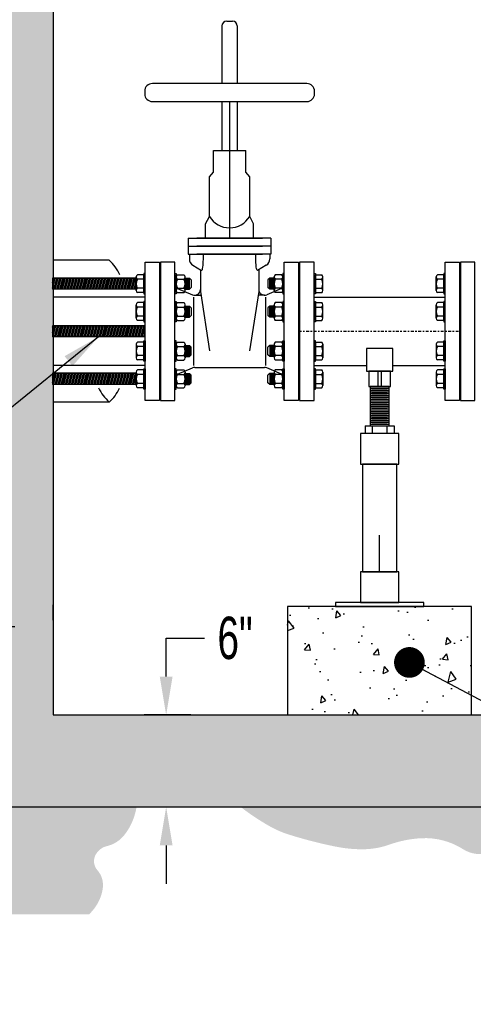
# Model space of a CAD drawing. Header units: inches. Extents: x -119 to 264, y -37 to 191.
# Tile 4 of 21: x -14 to 15, y -32 to 32. Entities that reach past the tile are written whole.
import ezdxf

# ---------------------------------------------------------------- set-up
doc = ezdxf.new("R2010")
doc.units = ezdxf.units.IN
doc.header["$MEASUREMENT"] = 0
doc.linetypes.add('CENTER2', pattern=[1.125, 0.75, -0.125, 0.125, -0.125])
for name, color, linetype in [('ADJUSTABLE SUPPORT', 7, 'Continuous'), ('DIMENSION', 7, 'Continuous'), ('HATCHING', 8, 'Continuous')]:
    doc.layers.add(name, color=color, linetype=linetype)
doc.styles.add('style1', font='techl___.ttf', dxfattribs={"width": 0.8, "height": 2.75})
doc.dimstyles.get("Standard").update_dxf_attribs({"dimscale": 8, "dimtxt": 2.75, "dimasz": 0.25, "dimexe": 0.18, "dimexo": 0.0625, "dimgap": 0.09, "dimtad": 0, "dimtih": 1, "dimtoh": 1, "dimdec": 0, "dimzin": 0, "dimdsep": 46, "dimtxsty": 'style1', "dimcen": 0.09, "dimadec": 0, "dimazin": 0, "dimtfac": 1, "dimtdec": 0, "dimtofl": 0, "dimtmove": 0, "dimatfit": 3, "dimfxl": 1, "dimtolj": 1, "dimtzin": 0, "dimarcsym": 0})

# ---------------------------------------------------------------- blocks, each defined once
blk = doc.blocks.new('*D13')
at = {"layer": 'Defpoints', "color": 0, "transparency": 16777216}
for p in [(-20.27, -7.701), (-20.27, -7.755), (-12.27, -7.755)]:
    blk.add_point(p, dxfattribs=at)
at = {"layer": 'DIMENSION', "color": 0, "lineweight": -2, "transparency": 16777216}
for p, q in [((-20.27, -7.255), (-20.27, -6.261)), ((-12.27, -7.255), (-12.27, -6.261)), ((-20.27, -7.701), (-22.77, -7.701)), ((-14.77, -7.701), (-17.77, -7.701))]:
    blk.add_line(p, q, dxfattribs=at)
at = {"layer": 'DIMENSION', "color": 0, "transparency": 16777216}
for points in [[(-17.77, -7.284), (-17.77, -8.118), (-20.27, -7.701)], [(-14.77, -7.284), (-14.77, -8.118), (-12.27, -7.701)]]:
    blk.add_solid(points, dxfattribs=at)
at = {"layer": 'DIMENSION', "color": 0, "transparency": 16777216, "insert": (-24.659, -7.701), "char_height": 2.75, "attachment_point": 5, "style": 'style1'}
blk.add_mtext('\\A1;8"', dxfattribs=at)
blk = doc.blocks.new('*D39')
at = {"layer": 'Defpoints', "color": 0, "transparency": 16777216}
for p in [(-4.904, -13.434), (-2.799, -13.434), (-2.799, -19.434)]:
    blk.add_point(p, dxfattribs=at)
at = {"layer": 'DIMENSION', "color": 0, "lineweight": -2, "transparency": 16777216}
for p, q in [((-4.904, -10.934), (-4.904, -8.434)), ((-4.904, -8.434), (-2.404, -8.434)), ((-3.299, -13.434), (-6.344, -13.434)), ((-3.299, -19.434), (-6.344, -19.434)), ((-4.904, -21.934), (-4.904, -24.434))]:
    blk.add_line(p, q, dxfattribs=at)
at = {"layer": 'DIMENSION', "color": 0, "transparency": 16777216}
for points in [[(-5.321, -10.934), (-4.487, -10.934), (-4.904, -13.434)], [(-5.321, -21.934), (-4.487, -21.934), (-4.904, -19.434)]]:
    blk.add_solid(points, dxfattribs=at)
at = {"layer": 'DIMENSION', "color": 0, "transparency": 16777216, "insert": (-0.41, -8.434), "char_height": 2.75, "attachment_point": 5, "style": 'style1'}
blk.add_mtext('\\A1;6"', dxfattribs=at)

msp = doc.modelspace()

# ---------------------------------------------------------------- hatches: boundary and pattern name
at = {"layer": 'HATCHING'}
h = msp.add_hatch(dxfattribs=at)
h.set_pattern_fill('AR-CONC', color=256, scale=0.5)
h.paths.add_polyline_path([(62.845, 66.176), (45.213, 66.176), (45.213, 58.176), (54.845, 58.176), (54.845, -13.434), (48.306, -13.434), (47.145, -17.169), (47.145, -19.434), (62.845, -19.434)])
h.paths.add_polyline_path([(42.913, -13.434), (-12.27, -13.434), (-12.27, 58.176), (-2.787, 58.176), (-2.787, 66.176), (-20.27, 66.176), (-20.27, -19.434), (44.073, -19.434), (44.073, -17.169)])
h = msp.add_hatch(dxfattribs=at)
h.set_pattern_fill('ANSI31', color=256, scale=0.75, angle=30)
h.set_pattern_definition([(75, (-11.36118, -101.6299), (-0.090555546, 0.024264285), [])])
h.paths.add_polyline_path([(-6.894, 8.092), (-12.313, 8.092), (-12.313, 8.818), (-6.894, 8.818)])
h.paths.add_polyline_path([(-12.313, 11.91), (-12.313, 11.184), (-6.334, 11.184), (-6.335, 11.91)])
h.paths.add_polyline_path([(-6.894, 14.287), (-12.313, 14.287), (-12.313, 15.014), (-6.894, 15.014)])
h = msp.add_hatch(dxfattribs=at)
h.set_pattern_fill('AR-CONC', color=256, scale=0.625, angle=30)
h.set_pattern_definition([(80, (-11.3186, 0), (4.07839, 1.90178), [0.46875, -5.15625]), (25, (-11.3186, 0), (-3.1016, 3.63776), [0.375, -4.125]), (130.451, (-10.9788, 0.1585), (0.97677, 5.53954), [0.39838, -4.38214]), (76.184, (-11.9436, 1.0825), (6.29386, 2.43923), [0.7031, -7.7344]), (126.636, (-11.419, 1.286), (2.0149, 8.1934), [0.5976, -6.5732]), (21.184, (-11.9436, 1.0825), (2.0149, 8.1934), [0.5625, -6.1875]), (51, (-11.246, 1.1244), (4.48904, -0.3139), [0.46875, -5.15625]), (356, (-11.246, 1.1244), (-0.9491, 4.68535), [0.375, -4.125]), (101.451, (-10.872, 1.0982), (3.53993, 4.37145), [0.39838, -4.38214]), (67.5, (-11.3186, 0), (-0.974476, 1.83984), [0, -4.075, 0, -4.1875, 0, -4.14062]), (37.5, (-11.3186, 0), (0.19137, 2.95691), [0, -2.3875, 0, -3.98125, 0, -1.578125]), (357.5, (-12.5257, -0.6969), (2.959883, 1.546113), [0, -1.5625, 0, -4.875, 0, -6.46875]), (347.5, (-13.067, -1.0094), (2.84376, 2.36429), [0, -2.03125, 0, -3.2375, 0, -4.59375])])
h.paths.add_polyline_path([(39.565, -13.434), (39.565, -6.361), (27.565, -6.361), (27.565, -13.434)])
h.paths.add_polyline_path([(15.01, -13.434), (15.01, -6.361), (3.01, -6.361), (3.01, -13.434)])
h = msp.add_hatch(dxfattribs=at)
h.set_pattern_fill('GRAVEL', color=256, scale=3, angle=30)
h.set_pattern_definition([(258.0128, (1.98, 3.67808), (-7.2846097, -35.3826859), [0.40361, -39.957264]), (214.96974, (1.89617, 3.28327), (29.67691454, 20.59807621), [0.692604, -68.567774]), (162.51045, (1.32861, 2.8863), (42.4807621, -13.57883832), [0.488364, -48.3481]), (297.27369, (0.69036, 1.65179), (-27.4019238, 53.46152423), [0.630714, -62.440674]), (322.83365, (0.97938, 1.09119), (-30.99038106, 23.67691454), [0.618465, -61.22812]), (27.27369, (1.47223, 0.71756), (-53.46152423, -27.4019238), [0.630714, -62.440674]), (67.69424, (2.03282, 1.00658), (-18.77499075, -45.48076211), [0.834087, -82.574546]), (102.25533, (2.3494, 1.77825), (-14.81346652, 67.65767665), [0.787464, -77.958964]), (151.42957, (2.18225, 2.54777), (-40.2846097, 21.77499075), [0.63285, -62.65222]), (205.23636, (1.62646, 2.85042), (30.0788383, 13.9019238), [0.722496, -35.40229]), (252.39744, (0.97292, 2.54238), (-14.67691454, -46.57883832), [0.934344, -92.500125]), (168.81407, (3.27746, 3.1108), (-27.1865335, 5.0884573), [0.3189, -31.571534]), (201.46923, (2.96461, 3.17267), (36.77499075, 14.30384758), [0.60671, -60.064534]), (255, (2.4, 2.9506), (1.5, -2.598076), [0.42426, -3.81838]), (233.1986, (2.03813, 3.1574), (9.990381, 12.6961524), [0.22847, -22.618845]), (321.8014, (1.90127, 2.97444), (-7.0980762, 6.2942286), [0.32311, -15.83239]), (60.96376, (2.1552, 2.77463), (4.7942286, 9.6961524), [0.52479, -16.96807]), (191.565, (2.4099, 3.2335), (6.696152, 0.401924), [0.37947, -9.10736]), (46.38954, (0.39438, 2.10444), (21.4807621, 22.79422863), [0.5316, -52.628535]), (100.34618, (0.76106, 2.48935), (6.10769515, -34.5788383), [0.44598, -44.15222]), (323.1986, (2.1099, 3.75308), (-12.6961524, 9.990381), [0.456945, -22.39037]), (13.61046, (2.47579, 3.47935), (-30.4807621, -7.20577137), [0.5316, -52.628535]), (9.44395, (1.32438, 0.49363), (-15.990381, -2.3038476), [0.51264, -25.11937]), (324.77514, (1.83007, 0.57775), (-29.49038106, 21.0788383), [0.429534, -42.52393]), (96.8014, (3.6359, 1.17), (-2.3038476, 15.990381), [0.456945, -22.39037]), (47.35402, (3.58177, 1.62373), (-27.77499075, -29.89230485), [0.50289, -49.78627]), (99.44395, (2.36282, 0.435), (2.3038476, -15.990381), [0.25632, -25.37569]), (131.3099, (3.48, 1.08), (-8.598076, 8.892305), [0.15297, -15.14409]), (195.9638, (3.379, 1.1949), (9.2942286, 1.901924), [0.61847, -11.75085]), (216.009, (2.7844, 1.0248), (24.4807621, 17.5980762), [0.57315, -56.74177]), (333.6901, (2.2902, 2.5408), (-5.598076, 3.696152), [0.43267, -10.38399]), (23.15723, (2.67804, 2.34904), (47.1672956, 20.30384758), [0.75538, -74.78269]), (90.9454, (3.37255, 2.6461), (0.1076952, -24.1865335), [0.30887, -30.57802]), (120, (3.3675, 2.955), (-4.09808, 1.09808), [0.18, -2.82]), (150.25644, (2.68744, 1.07275), (20.89230485, -12.1865335), [0.41677, -41.26056]), (78.0128, (2.32557, 1.27952), (7.2846097, 35.3826859), [0.807216, -39.55366]), (30, (2.4932, 2.069), (1.09808, 4.09808), [0.78, -2.22]), (355.30485, (3.16873, 2.45913), (36.4807621, -3.1865335), [0.47434, -46.95982]), (284.0546, (3.64148, 2.4203), (3.4019238, -11.8923048), [0.43681, -21.40352]), (237.64598, (3.74755, 1.99658), (-34.36344802, -54.48076211), [0.711195, -70.40842]), (205.42608, (3.36696, 1.39579), (-35.27499075, -16.90192379), [0.752397, -74.48722])])
h.paths.add_polyline_path([(36.475, -19.434, 0.067518), (35.722, -20.578, 0.108849), (35.526, -21.412, 0.064533), (35.669, -22.647, -0.076919), (35.764, -23.688, -0.026021), (35.683, -24.384, -0.024316), (35.523, -25.115, -0.112334), (35.194, -25.735, -0.074366), (34.396, -26.422), (72.772, -26.422), (72.772, -19.434)])
h.paths.add_polyline_path([(6.165, -22.014, 0.049784), (7.891, -22.184, 0.085339), (9.668, -21.875, -0.07283), (11.736, -21.463, -0.156112), (14.455, -22.181, 0.244921), (16.303, -22.344, 0.005904), (17.339, -21.9, -0.003167), (19.267, -21.062, -0.002583), (21.022, -20.324, -0.002096), (23.192, -19.434), (-0.04, -19.434, 0.034118), (1.796, -20.658, 0.053633), (3.084, -21.223, 0.02709)])
h.paths.add_polyline_path([(-9.934, -26.422, 0.084774), (-9.325, -25.625, 0.088334), (-9.034, -24.708, 0.216551), (-9.391, -23.538, -0.292431), (-9.534, -22.61, -0.236081), (-8.772, -21.979, 0.169446), (-7.636, -21.262, 0.064983), (-7.128, -20.418, 0.062364), (-6.836, -19.434), (-30.197, -19.434), (-30.197, -26.422)])

# ---------------------------------------------------------------- linework, layer by layer
for p, q in [((-1.268, 31.441), (-1.268, 27.688)), ((-0.955, 31.754), (-0.58, 31.754)), ((-0.268, 31.441), (-0.268, 27.688)), ((-1.268, 26.515), (-1.268, 23.334)), ((-0.768, 26.515), (-0.768, 17.621)), ((-0.268, 26.515), (-0.268, 23.334)), ((-1.814, 21.91), (-1.814, 23.334)), ((-1.814, 23.334), (0.279, 23.334)), ((0.279, 21.91), (0.279, 23.334)), ((-2.079, 21.617), (-1.814, 21.91)), ((0.544, 21.617), (0.279, 21.91)), ((-2.079, 19.035), (-2.079, 21.617)), ((0.544, 19.035), (0.544, 21.617)), ((-2.331, 18.561), (-2.079, 19.035)), ((0.795, 18.561), (0.544, 19.035)), ((-2.331, 17.621), (-2.331, 18.561)), ((0.795, 17.621), (0.795, 18.561)), ((-3.462, 17.621), (1.379, 17.621)), ((-3.462, 17.621), (-3.462, 16.57)), ((1.926, 17.621), (-2.915, 17.621)), ((1.926, 17.621), (1.926, 16.57)), ((-3.462, 17.095), (1.379, 17.095)), ((1.926, 17.095), (-2.915, 17.095)), ((-8.609, 16.176), (-12.27, 16.176)), ((-3.462, 16.57), (1.379, 16.57)), ((-3.393, 16.57), (-3.393, 16.277)), ((1.926, 16.57), (-2.915, 16.57)), ((1.858, 16.57), (1.858, 16.277)), ((-3.156, 15.852), (-2.59, 15.502)), ((-2.67, 15.551), (-2.67, 14.145)), ((1.621, 15.852), (1.055, 15.502)), ((1.135, 15.551), (1.135, 14.145)), ((-6.851, 14.214), (-6.851, 15.089)), ((-6.356, 15.235), (-6.772, 15.235)), ((-6.356, 14.943), (-6.772, 14.943)), ((-6.356, 14.069), (-6.356, 15.235)), ((-4.242, 14.07), (-4.242, 15.237)), ((-4.242, 14.216), (-4.242, 15.091)), ((-4.163, 15.237), (-3.747, 15.237)), ((-4.163, 14.945), (-3.747, 14.945)), ((-3.668, 14.216), (-3.668, 15.091)), ((-3.668, 15.015), (-3.379, 15.015, -1.608)), ((-3.631, 14.292, -1.608), (-3.631, 15.015, -1.608)), ((-3.589, 14.348, -1.608), (-3.589, 14.959, -1.608)), ((-3.547, 14.292, -1.608), (-3.547, 15.015, -1.608)), ((-3.505, 14.348, -1.608), (-3.505, 14.959, -1.608)), ((-3.463, 14.292, -1.608), (-3.463, 15.015, -1.608)), ((-3.421, 14.348, -1.608), (-3.421, 14.959, -1.608)), ((-3.379, 15.015, -1.608), (-3.267, 14.903, -1.608)), ((-3.379, 14.292, -1.608), (-3.379, 15.015, -1.608)), ((-3.267, 14.903, -1.608), (-3.267, 14.404, -1.608)), ((1.844, 15.015, -1.608), (1.732, 14.903, -1.608)), ((1.732, 14.903, -1.608), (1.732, 14.404, -1.608)), ((2.132, 15.015), (1.844, 15.015, -1.608)), ((1.844, 14.292, -1.608), (1.844, 15.015, -1.608)), ((1.886, 14.348, -1.608), (1.886, 14.959, -1.608)), ((1.928, 14.292, -1.608), (1.928, 15.015, -1.608)), ((1.97, 14.348, -1.608), (1.97, 14.959, -1.608)), ((2.012, 14.292, -1.608), (2.012, 15.015, -1.608)), ((2.054, 14.348, -1.608), (2.054, 14.959, -1.608)), ((2.096, 14.292, -1.608), (2.096, 15.015, -1.608)), ((2.132, 14.216), (2.132, 15.091)), ((2.627, 15.237), (2.212, 15.237)), ((2.627, 14.945), (2.212, 14.945)), ((2.706, 14.07), (2.706, 15.237)), ((2.706, 14.216), (2.706, 15.091)), ((4.821, 15.235), (5.236, 15.235)), ((4.821, 14.069), (4.821, 15.235)), ((4.821, 14.943), (5.236, 14.943)), ((5.315, 14.214), (5.315, 15.089)), ((12.704, 14.214), (12.704, 15.089)), ((13.199, 15.235), (12.783, 15.235)), ((13.199, 14.943), (12.783, 14.943)), ((13.199, 14.069), (13.199, 15.235)), ((-6.356, 14.36), (-6.772, 14.36)), ((-4.163, 14.362), (-3.747, 14.362)), ((-4.157, 14.35), (-3.194, 13.932)), ((-3.668, 14.292), (-3.379, 14.292, -1.608)), ((-3.379, 14.292, -1.608), (-3.267, 14.404, -1.608)), ((-2.67, 14.145), (-2.071, 10.285)), ((1.135, 14.145), (0.535, 10.285)), ((2.621, 14.35), (1.659, 13.932)), ((1.844, 14.292, -1.608), (1.732, 14.404, -1.608)), ((2.132, 14.292), (1.844, 14.292, -1.608)), ((2.627, 14.362), (2.212, 14.362)), ((4.821, 14.36), (5.236, 14.36)), ((13.199, 14.36), (12.783, 14.36)), ((-6.356, 14.069), (-6.772, 14.069)), ((-4.163, 14.07), (-3.747, 14.07)), ((-3.116, 13.771), (-3.116, 9.331)), ((-3.045, 13.901), (-2.632, 13.9)), ((1.51, 13.901), (1.097, 13.9)), ((1.581, 13.771), (1.581, 9.331)), ((2.627, 14.07), (2.212, 14.07)), ((4.735, 13.767), (13.285, 13.767)), ((4.821, 14.069), (5.236, 14.069)), ((13.199, 14.069), (12.783, 14.069)), ((-6.851, 12.397), (-6.851, 13.272)), ((-6.356, 13.418), (-6.772, 13.418)), ((-6.356, 13.126), (-6.772, 13.126)), ((-6.356, 12.251), (-6.356, 13.418)), ((-4.242, 12.253), (-4.242, 13.419)), ((-4.242, 12.399), (-4.242, 13.274)), ((-4.163, 13.419), (-3.747, 13.419)), ((-4.163, 13.128), (-3.747, 13.128)), ((-3.668, 12.399), (-3.668, 13.274)), ((-3.668, 13.198), (-3.379, 13.198, -1.608)), ((-3.631, 12.475, -1.608), (-3.631, 13.198, -1.608)), ((-3.589, 12.531, -1.608), (-3.589, 13.142, -1.608)), ((-3.547, 12.475, -1.608), (-3.547, 13.198, -1.608)), ((-3.505, 12.531, -1.608), (-3.505, 13.142, -1.608)), ((-3.463, 12.475, -1.608), (-3.463, 13.198, -1.608)), ((-3.421, 12.531, -1.608), (-3.421, 13.142, -1.608)), ((-3.379, 13.198, -1.608), (-3.267, 13.086, -1.608)), ((-3.379, 12.475, -1.608), (-3.379, 13.198, -1.608)), ((-3.267, 13.086, -1.608), (-3.267, 12.587, -1.608)), ((1.844, 13.198, -1.608), (1.732, 13.086, -1.608)), ((1.732, 13.086, -1.608), (1.732, 12.587, -1.608)), ((2.132, 13.198), (1.844, 13.198, -1.608)), ((1.844, 12.475, -1.608), (1.844, 13.198, -1.608)), ((1.886, 12.531, -1.608), (1.886, 13.142, -1.608)), ((1.928, 12.475, -1.608), (1.928, 13.198, -1.608)), ((1.97, 12.531, -1.608), (1.97, 13.142, -1.608)), ((2.012, 12.475, -1.608), (2.012, 13.198, -1.608)), ((2.054, 12.531, -1.608), (2.054, 13.142, -1.608)), ((2.096, 12.475, -1.608), (2.096, 13.198, -1.608)), ((2.132, 12.399), (2.132, 13.274)), ((2.627, 13.419), (2.212, 13.419)), ((2.627, 13.128), (2.212, 13.128)), ((2.706, 12.253), (2.706, 13.419)), ((2.706, 12.399), (2.706, 13.274)), ((4.821, 13.418), (5.236, 13.418)), ((4.821, 12.251), (4.821, 13.418)), ((4.821, 13.126), (5.236, 13.126)), ((5.315, 12.397), (5.315, 13.272)), ((12.704, 12.397), (12.704, 13.272)), ((13.199, 13.418), (12.783, 13.418)), ((13.199, 13.126), (12.783, 13.126)), ((13.199, 12.251), (13.199, 13.418)), ((-6.356, 12.543), (-6.772, 12.543)), ((-6.356, 12.251), (-6.772, 12.251)), ((-4.163, 12.545), (-3.747, 12.545)), ((-4.163, 12.253), (-3.747, 12.253)), ((-3.668, 12.475), (-3.379, 12.475, -1.608)), ((-3.379, 12.475, -1.608), (-3.267, 12.587, -1.608)), ((1.844, 12.475, -1.608), (1.732, 12.587, -1.608)), ((2.132, 12.475), (1.844, 12.475, -1.608)), ((2.627, 12.545), (2.212, 12.545)), ((2.627, 12.253), (2.212, 12.253)), ((4.821, 12.543), (5.236, 12.543)), ((4.821, 12.251), (5.236, 12.251)), ((13.199, 12.543), (12.783, 12.543)), ((13.199, 12.251), (12.783, 12.251)), ((-6.851, 10.705), (-6.851, 9.831)), ((-6.356, 10.851), (-6.772, 10.851)), ((-6.356, 10.56), (-6.772, 10.56)), ((-6.356, 10.851), (-6.356, 9.685)), ((-4.242, 10.849), (-4.242, 9.683)), ((-4.242, 10.704), (-4.242, 9.829)), ((-4.163, 10.849), (-3.747, 10.849)), ((-4.163, 10.558), (-3.747, 10.558)), ((-3.668, 10.704), (-3.668, 9.829)), ((-3.668, 10.628), (-3.379, 10.628, -1.608)), ((-3.631, 10.628, -1.608), (-3.631, 9.905, -1.608)), ((-3.589, 10.572, -1.608), (-3.589, 9.961, -1.608)), ((-3.547, 10.628, -1.608), (-3.547, 9.905, -1.608)), ((-3.505, 10.572, -1.608), (-3.505, 9.961, -1.608)), ((-3.463, 10.628, -1.608), (-3.463, 9.905, -1.608)), ((-3.421, 10.572, -1.608), (-3.421, 9.961, -1.608)), ((-3.379, 10.628, -1.608), (-3.267, 10.516, -1.608)), ((-3.379, 10.628, -1.608), (-3.379, 9.905, -1.608)), ((-3.267, 10.017, -1.608), (-3.267, 10.516, -1.608)), ((1.844, 10.628, -1.608), (1.732, 10.516, -1.608)), ((1.732, 10.017, -1.608), (1.732, 10.516, -1.608)), ((2.132, 10.628), (1.844, 10.628, -1.608)), ((1.844, 10.628, -1.608), (1.844, 9.905, -1.608)), ((1.886, 10.572, -1.608), (1.886, 9.961, -1.608)), ((1.928, 10.628, -1.608), (1.928, 9.905, -1.608)), ((1.97, 10.572, -1.608), (1.97, 9.961, -1.608)), ((2.012, 10.628, -1.608), (2.012, 9.905, -1.608)), ((2.054, 10.572, -1.608), (2.054, 9.961, -1.608)), ((2.096, 10.628, -1.608), (2.096, 9.905, -1.608)), ((2.132, 10.704), (2.132, 9.829)), ((2.627, 10.849), (2.212, 10.849)), ((2.627, 10.558), (2.212, 10.558)), ((2.706, 10.849), (2.706, 9.683)), ((2.706, 10.704), (2.706, 9.829)), ((4.821, 10.851), (5.236, 10.851)), ((4.821, 10.851), (4.821, 9.685)), ((4.821, 10.56), (5.236, 10.56)), ((5.315, 10.705), (5.315, 9.831)), ((12.704, 10.705), (12.704, 9.831)), ((13.199, 10.851), (12.783, 10.851)), ((13.199, 10.56), (12.783, 10.56)), ((13.199, 10.851), (13.199, 9.685)), ((-6.356, 9.976), (-6.772, 9.976)), ((-6.356, 9.685), (-6.772, 9.685)), ((-4.163, 9.975), (-3.747, 9.975)), ((-4.163, 9.683), (-3.747, 9.683)), ((-3.668, 9.905), (-3.379, 9.905, -1.608)), ((-3.379, 9.905, -1.608), (-3.267, 10.017, -1.608)), ((1.844, 9.905, -1.608), (1.732, 10.017, -1.608)), ((2.132, 9.905), (1.844, 9.905, -1.608)), ((2.627, 9.975), (2.212, 9.975)), ((2.627, 9.683), (2.212, 9.683)), ((4.821, 9.976), (5.236, 9.976)), ((4.821, 9.685), (5.236, 9.685)), ((13.199, 9.976), (12.783, 9.976)), ((13.199, 9.685), (12.783, 9.685)), ((-6.356, 9.034), (-6.772, 9.034)), ((-6.356, 9.034), (-6.356, 7.868)), ((-4.242, 9.032), (-4.242, 7.866)), ((-4.163, 9.032), (-3.747, 9.032)), ((-4.157, 8.752), (-3.191, 9.172)), ((-3.041, 9.203), (1.506, 9.203)), ((2.621, 8.752), (1.655, 9.172)), ((2.627, 9.032), (2.212, 9.032)), ((2.706, 9.032), (2.706, 7.866)), ((4.735, 9.335), (8.157, 9.335)), ((4.821, 9.034), (5.236, 9.034)), ((4.821, 9.034), (4.821, 7.868)), ((9.862, 9.335), (13.285, 9.335)), ((13.199, 9.034), (12.783, 9.034)), ((13.199, 9.034), (13.199, 7.868)), ((-6.851, 8.888), (-6.851, 8.013)), ((-6.356, 8.742), (-6.772, 8.742)), ((-4.242, 8.886), (-4.242, 8.012)), ((-4.163, 8.74), (-3.747, 8.74)), ((-3.668, 8.886), (-3.668, 8.012)), ((-3.668, 8.81), (-3.379, 8.81, -1.608)), ((-3.631, 8.81, -1.608), (-3.631, 8.087, -1.608)), ((-3.589, 8.754, -1.608), (-3.589, 8.143, -1.608)), ((-3.547, 8.81, -1.608), (-3.547, 8.087, -1.608)), ((-3.505, 8.754, -1.608), (-3.505, 8.143, -1.608)), ((-3.463, 8.81, -1.608), (-3.463, 8.087, -1.608)), ((-3.421, 8.754, -1.608), (-3.421, 8.143, -1.608)), ((-3.379, 8.81, -1.608), (-3.267, 8.698, -1.608)), ((-3.379, 8.81, -1.608), (-3.379, 8.087, -1.608)), ((-3.267, 8.2, -1.608), (-3.267, 8.698, -1.608)), ((1.844, 8.81, -1.608), (1.732, 8.698, -1.608)), ((1.732, 8.2, -1.608), (1.732, 8.698, -1.608)), ((2.132, 8.81), (1.844, 8.81, -1.608)), ((1.844, 8.81, -1.608), (1.844, 8.087, -1.608)), ((1.886, 8.754, -1.608), (1.886, 8.143, -1.608)), ((1.928, 8.81, -1.608), (1.928, 8.087, -1.608)), ((1.97, 8.754, -1.608), (1.97, 8.143, -1.608)), ((2.012, 8.81, -1.608), (2.012, 8.087, -1.608)), ((2.054, 8.754, -1.608), (2.054, 8.143, -1.608)), ((2.096, 8.81, -1.608), (2.096, 8.087, -1.608)), ((2.132, 8.886), (2.132, 8.012)), ((2.627, 8.74), (2.212, 8.74)), ((2.706, 8.886), (2.706, 8.012)), ((4.821, 8.742), (5.236, 8.742)), ((5.315, 8.888), (5.315, 8.013)), ((12.704, 8.888), (12.704, 8.013)), ((13.199, 8.742), (12.783, 8.742)), ((-6.356, 8.159), (-6.772, 8.159)), ((-6.356, 7.868), (-6.772, 7.868)), ((-4.163, 8.157), (-3.747, 8.157)), ((-4.163, 7.866), (-3.747, 7.866)), ((-3.668, 8.087), (-3.379, 8.087, -1.608)), ((-3.379, 8.087, -1.608), (-3.267, 8.2, -1.608)), ((1.844, 8.087, -1.608), (1.732, 8.2, -1.608)), ((2.132, 8.087), (1.844, 8.087, -1.608)), ((2.627, 8.157), (2.212, 8.157)), ((2.627, 7.866), (2.212, 7.866)), ((4.821, 8.159), (5.236, 8.159)), ((4.821, 7.868), (5.236, 7.868)), ((13.199, 8.159), (12.783, 8.159)), ((13.199, 7.868), (12.783, 7.868)), ((-8.618, 6.935), (-12.27, 6.926))]:
    msp.add_line(p, q)
at = {"linetype": 'CENTER2', "ltscale": 0.25}
msp.add_line((3.732, 11.551), (14.287, 11.551), dxfattribs=at)
msp.add_lwpolyline([(-5.804, 26.515), (4.269, 26.515, 0.414214), (4.769, 27.015), (4.769, 27.188, 0.414214), (4.269, 27.688), (-5.804, 27.688, 0.414214), (-6.304, 27.188), (-6.304, 27.015, 0.414214)], format="xyb", close=True)
for points in [[(-6.27, 16.053), (-5.33, 16.053), (-5.33, 7.053), (-6.27, 7.053)], [(-5.268, 7.051), (-4.328, 7.051), (-4.328, 16.051), (-5.268, 16.051)], [(3.732, 7.051), (2.792, 7.051), (2.792, 16.051), (3.732, 16.051)], [(4.735, 16.053), (3.795, 16.053), (3.795, 7.053), (4.735, 7.053)], [(13.285, 16.053), (14.225, 16.053), (14.225, 7.053), (13.285, 7.053)], [(15.227, 16.051), (14.287, 16.051), (14.287, 7.051), (15.227, 7.051)], [(-6.356, 13.985), (-6.27, 13.985), (-6.27, 15.318), (-6.356, 15.318)], [(-4.242, 13.987), (-4.328, 13.987), (-4.328, 15.32), (-4.242, 15.32)], [(2.706, 13.987), (2.792, 13.987), (2.792, 15.32), (2.706, 15.32)], [(4.821, 13.985), (4.735, 13.985), (4.735, 15.318), (4.821, 15.318)], [(13.199, 13.985), (13.285, 13.985), (13.285, 15.318), (13.199, 15.318)], [(-6.356, 12.168), (-6.27, 12.168), (-6.27, 13.501), (-6.356, 13.501)], [(-4.242, 12.17), (-4.328, 12.17), (-4.328, 13.503), (-4.242, 13.503)], [(2.706, 12.17), (2.792, 12.17), (2.792, 13.503), (2.706, 13.503)], [(4.821, 12.168), (4.735, 12.168), (4.735, 13.501), (4.821, 13.501)], [(13.199, 12.168), (13.285, 12.168), (13.285, 13.501), (13.199, 13.501)], [(-6.356, 10.934), (-6.27, 10.934), (-6.27, 9.602), (-6.356, 9.602)], [(-4.242, 10.933), (-4.328, 10.933), (-4.328, 9.6), (-4.242, 9.6)], [(2.706, 10.933), (2.792, 10.933), (2.792, 9.6), (2.706, 9.6)], [(4.821, 10.934), (4.735, 10.934), (4.735, 9.602), (4.821, 9.602)], [(13.199, 10.934), (13.285, 10.934), (13.285, 9.602), (13.199, 9.602)], [(-6.356, 9.117), (-6.27, 9.117), (-6.27, 7.784), (-6.356, 7.784)], [(-4.242, 9.115), (-4.328, 9.115), (-4.328, 7.782), (-4.242, 7.782)], [(2.706, 9.115), (2.792, 9.115), (2.792, 7.782), (2.706, 7.782)], [(4.821, 9.117), (4.735, 9.117), (4.735, 7.784), (4.821, 7.784)], [(13.199, 9.117), (13.285, 9.117), (13.285, 7.784), (13.199, 7.784)]]:
    msp.add_lwpolyline(points, close=True)
for points in [[(-2.59, 15.502), (-2.568, 15.527), (-2.546, 15.57), (-2.526, 15.637), (-2.509, 15.734), (-2.494, 15.87), (-2.482, 16.05), (-2.475, 16.281), (-2.472, 16.57)], [(1.055, 15.502), (1.032, 15.527), (1.011, 15.57), (0.991, 15.637), (0.973, 15.734), (0.958, 15.87), (0.947, 16.05), (0.939, 16.281), (0.937, 16.57)]]:
    msp.add_lwpolyline(points)
at = {"color": 253}
msp.add_lwpolyline([(23.192, -19.434), (-0.04, -19.434)], dxfattribs=at)
for centre, radius, start, end in [((-0.955, 31.441), 0.312, 90, 180), ((-0.58, 31.441), 0.312, 0, 90), ((-0.768, 19.817), 1.527, 210.7887, 329.2113), ((-10.768, 13.873), 3.158, 25.53682, 47.08137), ((-2.893, 16.277), 0.5, 180, 238.24223), ((1.358, 16.277), 0.5, 301.75777, 0), ((-6.677, 15.089), 0.174, 123.03029, 236.96971), ((-6.274, 14.652), 0.577, 149.64133, 210.35867), ((-4.068, 15.091), 0.174, 123.03029, 236.96971), ((-3.665, 14.654), 0.577, 149.64133, 210.35867), ((-3.842, 15.091), 0.174, 303.03029, 56.96971), ((-4.245, 14.654), 0.577, 329.64133, 30.35867), ((2.306, 15.091), 0.174, 123.03029, 236.96971), ((2.709, 14.654), 0.577, 149.64133, 210.35867), ((2.532, 15.091), 0.174, 303.03029, 56.96971), ((2.129, 14.654), 0.577, 329.64133, 30.35867), ((5.142, 15.089), 0.174, 303.03029, 56.96971), ((4.739, 14.652), 0.577, 329.64133, 30.35867), ((12.878, 15.089), 0.174, 123.03029, 236.96971), ((13.281, 14.652), 0.577, 149.64133, 210.35867), ((-6.677, 14.214), 0.174, 123.03029, 236.96971), ((-4.078, 14.587), 0.25, 180, 251.54953), ((-4.068, 14.216), 0.174, 123.03029, 236.96971), ((-3.842, 14.216), 0.174, 303.03029, 56.96971), ((-3.045, 14.276), 0.375, 246.54053, 0), ((1.51, 14.276), 0.375, 180, 293.45947), ((2.306, 14.216), 0.174, 123.03029, 236.96971), ((2.542, 14.587), 0.25, 288.45047, 0), ((2.532, 14.216), 0.174, 303.03029, 56.96971), ((5.142, 14.214), 0.174, 303.03029, 56.96971), ((12.878, 14.214), 0.174, 123.03029, 236.96971), ((-6.677, 13.272), 0.174, 123.03029, 236.96971), ((-6.274, 12.834), 0.577, 149.64133, 210.35867), ((-4.068, 13.274), 0.174, 123.03029, 236.96971), ((-3.665, 12.836), 0.577, 149.64133, 210.35867), ((-3.842, 13.274), 0.174, 303.03029, 56.96971), ((-4.245, 12.836), 0.577, 329.64133, 30.35867), ((2.306, 13.274), 0.174, 123.03029, 236.96971), ((2.709, 12.836), 0.577, 149.64133, 210.35867), ((2.532, 13.274), 0.174, 303.03029, 56.96971), ((2.129, 12.836), 0.577, 329.64133, 30.35867), ((5.142, 13.272), 0.174, 303.03029, 56.96971), ((4.739, 12.834), 0.577, 329.64133, 30.35867), ((12.878, 13.272), 0.174, 123.03029, 236.96971), ((13.281, 12.834), 0.577, 149.64133, 210.35867), ((-6.677, 12.397), 0.174, 123.03029, 236.96971), ((-4.068, 12.399), 0.174, 123.03029, 236.96971), ((-3.842, 12.399), 0.174, 303.03029, 56.96971), ((2.306, 12.399), 0.174, 123.03029, 236.96971), ((2.532, 12.399), 0.174, 303.03029, 56.96971), ((5.142, 12.397), 0.174, 303.03029, 56.96971), ((12.878, 12.397), 0.174, 123.03029, 236.96971), ((-6.677, 10.705), 0.174, 123.03029, 236.96971), ((-6.274, 10.268), 0.577, 149.64133, 210.35867), ((-4.068, 10.704), 0.174, 123.03029, 236.96971), ((-3.665, 10.266), 0.577, 149.64133, 210.35867), ((-3.842, 10.704), 0.174, 303.03029, 56.96971), ((-4.245, 10.266), 0.577, 329.64133, 30.35867), ((2.306, 10.704), 0.174, 123.03029, 236.96971), ((2.709, 10.266), 0.577, 149.64133, 210.35867), ((2.532, 10.704), 0.174, 303.03029, 56.96971), ((2.129, 10.266), 0.577, 329.64133, 30.35867), ((5.142, 10.705), 0.174, 303.03029, 56.96971), ((4.739, 10.268), 0.577, 329.64133, 30.35867), ((12.878, 10.705), 0.174, 123.03029, 236.96971), ((13.281, 10.268), 0.577, 149.64133, 210.35867), ((-6.677, 9.831), 0.174, 123.03029, 236.96971), ((-4.068, 9.829), 0.174, 123.03029, 236.96971), ((-3.842, 9.829), 0.174, 303.03029, 56.96971), ((2.306, 9.829), 0.174, 123.03029, 236.96971), ((2.532, 9.829), 0.174, 303.03029, 56.96971), ((5.142, 9.831), 0.174, 303.03029, 56.96971), ((12.878, 9.831), 0.174, 123.03029, 236.96971), ((-6.677, 8.888), 0.174, 123.03029, 236.96971), ((-4.068, 8.886), 0.174, 123.03029, 236.96971), ((-3.842, 8.886), 0.174, 303.03029, 56.96971), ((-3.041, 8.828), 0.375, 90, 113.45947), ((1.506, 8.828), 0.375, 66.54053, 90), ((2.306, 8.886), 0.174, 123.03029, 236.96971), ((2.532, 8.886), 0.174, 303.03029, 56.96971), ((5.142, 8.888), 0.174, 303.03029, 56.96971), ((12.878, 8.888), 0.174, 123.03029, 236.96971), ((-6.274, 8.451), 0.577, 149.64133, 210.35867), ((-4.078, 8.515), 0.25, 108.45047, 180), ((-3.665, 8.449), 0.577, 149.64133, 210.35867), ((-4.245, 8.449), 0.577, 329.64133, 30.35867), ((2.709, 8.449), 0.577, 149.64133, 210.35867), ((2.542, 8.515), 0.25, 360, 71.54953), ((2.129, 8.449), 0.577, 329.64133, 30.35867), ((4.739, 8.451), 0.577, 329.64133, 30.35867), ((13.281, 8.451), 0.577, 149.64133, 210.35867), ((-6.468, 9.248), 3.158, 205.89416, 227.08137), ((-10.768, 9.248), 3.158, 312.91863, 333.57544), ((-6.677, 8.013), 0.174, 123.03029, 236.96971), ((-4.068, 8.012), 0.174, 123.03029, 236.96971), ((-3.842, 8.012), 0.174, 303.03029, 56.96971), ((2.306, 8.012), 0.174, 123.03029, 236.96971), ((2.532, 8.012), 0.174, 303.03029, 56.96971), ((5.142, 8.013), 0.174, 303.03029, 56.96971), ((12.878, 8.013), 0.174, 123.03029, 236.96971)]:
    msp.add_arc(centre, radius, start, end)
at = {"layer": 'ADJUSTABLE SUPPORT'}
for p, q in [((8.385, 7.839), (9.635, 7.839)), ((8.385, 7.723), (9.635, 7.723)), ((8.385, 7.607), (9.635, 7.607)), ((8.385, 7.491), (9.635, 7.491)), ((8.385, 7.374), (9.635, 7.374)), ((8.385, 7.258), (9.635, 7.258)), ((8.385, 7.142), (9.635, 7.142)), ((8.385, 7.026), (9.635, 7.026)), ((8.385, 6.909), (9.635, 6.909)), ((8.385, 6.793), (9.635, 6.793)), ((8.385, 6.677), (9.635, 6.677)), ((8.385, 6.561), (9.635, 6.561)), ((8.385, 6.444), (9.635, 6.444)), ((8.385, 6.328), (9.635, 6.328)), ((8.385, 6.212), (9.635, 6.212)), ((8.385, 6.096), (9.635, 6.096)), ((8.385, 5.979), (9.635, 5.979)), ((8.385, 5.863), (9.635, 5.863)), ((8.058, 5.398), (8.058, 4.898)), ((8.058, 5.398), (9.962, 5.398)), ((8.385, 5.747), (9.635, 5.747)), ((8.385, 5.631), (9.635, 5.631)), ((8.385, 5.514), (9.635, 5.514)), ((8.385, 5.398), (9.635, 5.398)), ((8.534, 5.398), (8.534, 4.898)), ((9.486, 5.398), (9.486, 4.898)), ((9.962, 5.398), (9.962, 4.898)), ((9.01, -4.111), (9.01, -1.724))]:
    msp.add_line(p, q, dxfattribs=at)
for points in [[(8.157, 8.961), (9.862, 8.961), (9.862, 10.427), (8.157, 10.427)], [(8.301, 7.955), (9.719, 7.955), (9.719, 8.961), (8.301, 8.961)], [(8.896, 7.955), (9.124, 7.955), (9.124, 8.961), (8.896, 8.961)], [(8.385, 5.398), (9.635, 5.398), (9.635, 7.955), (8.385, 7.955)], [(7.76, 2.898), (10.26, 2.898), (10.26, 4.898), (7.76, 4.898)], [(7.885, -4.111), (10.135, -4.111), (10.135, 2.898), (7.885, 2.898)], [(7.76, -6.111), (10.26, -6.111), (10.26, -4.111), (7.76, -4.111)], [(6.135, -6.361), (11.885, -6.361), (11.885, -6.111), (6.135, -6.111)]]:
    msp.add_lwpolyline(points, close=True, dxfattribs=at)
at = {"layer": 'ADJUSTABLE SUPPORT', "const_width": 0.01}
for points in [[(8.501, 7.897), (9.519, 7.897)], [(8.501, 7.781), (9.519, 7.781)], [(8.501, 7.665), (9.519, 7.665)], [(8.501, 7.549), (9.519, 7.549)], [(8.501, 7.432), (9.519, 7.432)], [(8.501, 7.316), (9.519, 7.316)], [(8.501, 7.2), (9.519, 7.2)], [(8.501, 7.084), (9.519, 7.084)], [(8.501, 6.967), (9.519, 6.967)], [(8.501, 6.851), (9.519, 6.851)], [(8.501, 6.735), (9.519, 6.735)], [(8.501, 6.619), (9.519, 6.619)], [(8.501, 6.502), (9.519, 6.502)], [(8.501, 6.386), (9.519, 6.386)], [(8.501, 6.27), (9.519, 6.27)], [(8.501, 6.154), (9.519, 6.154)], [(8.501, 6.038), (9.519, 6.038)], [(8.501, 5.921), (9.519, 5.921)], [(8.501, 5.805), (9.519, 5.805)], [(8.501, 5.689), (9.519, 5.689)], [(8.501, 5.573), (9.519, 5.573)], [(8.501, 5.456), (9.519, 5.456)]]:
    msp.add_lwpolyline(points, dxfattribs=at)
at = {"layer": 'DIMENSION'}
for p, q in [((-6.27, 13.782), (-12.27, 13.782)), ((-6.27, 9.32), (-12.27, 9.32))]:
    msp.add_line(p, q, dxfattribs=at)
for points in [[(62.845, -19.434), (-20.27, -19.434), (-20.27, 66.176), (62.845, 66.176)], [(54.845, 58.176), (-12.27, 58.176), (-12.27, -13.434), (54.845, -13.434)]]:
    msp.add_lwpolyline(points, close=True, dxfattribs=at)
at = {"layer": 'HATCHING'}
for p, q in [((-6.894, 15.014, -0.617), (-12.313, 15.014)), ((-12.313, 15.014), (-12.313, 14.287)), ((-6.894, 15.014, -0.617), (-6.894, 14.287, -0.617)), ((-6.894, 14.287, -0.617), (-12.313, 14.287)), ((-6.335, 11.91, -0.681), (-12.313, 11.91)), ((-12.313, 11.91), (-12.313, 11.184)), ((-6.335, 11.91, -0.681), (-6.334, 11.184, -0.681)), ((-6.334, 11.184, -0.681), (-12.313, 11.184)), ((-6.894, 8.818, -0.617), (-12.313, 8.818)), ((-12.313, 8.818), (-12.313, 8.092)), ((-6.894, 8.818, -0.617), (-6.894, 8.092, -0.617)), ((-6.894, 8.092, -0.617), (-12.313, 8.092)), ((3.01, -6.361), (3.01, -13.434)), ((15.01, -6.361), (3.01, -6.361)), ((15.01, -13.434), (15.01, -6.361)), ((3.01, -13.434), (15.01, -13.434))]:
    msp.add_line(p, q, dxfattribs=at)
for points in [[(62.845, -19.434), (-20.27, -19.434), (-20.27, 66.176), (62.845, 66.176)], [(54.845, 58.176), (-12.27, 58.176), (-12.27, -13.434), (54.845, -13.434)]]:
    msp.add_lwpolyline(points, close=True, dxfattribs=at)

# ---------------------------------------------------------------- dimensions: what is measured, and where the dimension line sits
at = {"layer": 'DIMENSION'}
dim = msp.add_aligned_dim(p1=(-12.27, -7.755), p2=(-20.27, -7.755), distance=-0.054, dimstyle='Standard', override={"dimasz": 0.3125, "dimpost": '"'}, dxfattribs=at)
dim.commit()
dim.dimension.update_dxf_attribs({"geometry": '*D13', "text_midpoint": (-24.659, -7.701)})
dim = msp.add_linear_dim(base=(-4.904, -13.434), p1=(-2.799, -19.434), p2=(-2.799, -13.434), angle=90, dimstyle='Standard', override={"dimasz": 0.3125, "dimpost": '"'}, dxfattribs=at)
dim.commit()
dim.dimension.update_dxf_attribs({"geometry": '*D39', "text_midpoint": (-0.41, -8.434), "dimtype": 160})

# ---------------------------------------------------------------- leaders
at = {"layer": 'DIMENSION', "annotation_type": 0, "has_hookline": 1}
for points, override, hookline_direction, text_width in [([(-9.323, 11.184, -0.341), (-28.029, -3.934, -0.341), (-30.529, -3.934, -0.341)], {"dimasz": 0.3125}, 1, 26.158), ([(10.952, -10.014), (52.87, -32.281), (54.87, -32.281)], {"dimldrblk": 'Dot'}, 0, 33.322)]:
    msp.add_leader(points, dimstyle='Standard', override=override, dxfattribs=dict(at, hookline_direction=hookline_direction, text_width=text_width))

doc.saveas('drawing.dxf')
